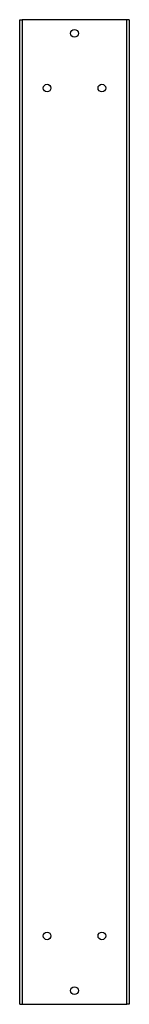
# Model space of a CAD drawing. Header units: inches. Extents: x 0.1 to 57.7, y -11 to 48.3.
import ezdxf

# ---------------------------------------------------------------- set-up
doc = ezdxf.new("R2010")
doc.units = ezdxf.units.IN
doc.header["$MEASUREMENT"] = 0
doc.layers.add('Visible Edges(ANSI)', color=7, linetype='Continuous', lineweight=25)
doc.layers.add('Visible Tangent Edges(ANSI)', color=7, linetype='Continuous', lineweight=25)

msp = doc.modelspace()

# ---------------------------------------------------------------- linework, layer by layer
at = {"layer": 'Visible Edges(ANSI)'}
for p, q in [((53.658, 48.32), (53.744, 48.32)), ((53.658, 12.32), (53.658, 48.32)), ((57.572, 48.32), (53.744, 48.32)), ((57.658, 48.32), (57.572, 48.32)), ((57.658, 48.32), (57.658, 12.32)), ((53.658, 12.32), (53.744, 12.32)), ((53.744, 12.32), (57.572, 12.32)), ((57.658, 12.32), (57.572, 12.32))]:
    msp.add_line(p, q, dxfattribs=at)
for centre in [(55.658, 47.82), (54.658, 45.82), (56.658, 45.82), (54.658, 14.82), (56.658, 14.82), (55.658, 12.82)]:
    msp.add_circle(centre, 0.141, dxfattribs=at)
at = {"layer": 'Visible Tangent Edges(ANSI)'}
for p, q in [((53.744, 48.32), (53.744, 12.32)), ((57.572, 12.32), (57.572, 48.32))]:
    msp.add_line(p, q, dxfattribs=at)

doc.saveas('drawing.dxf')
